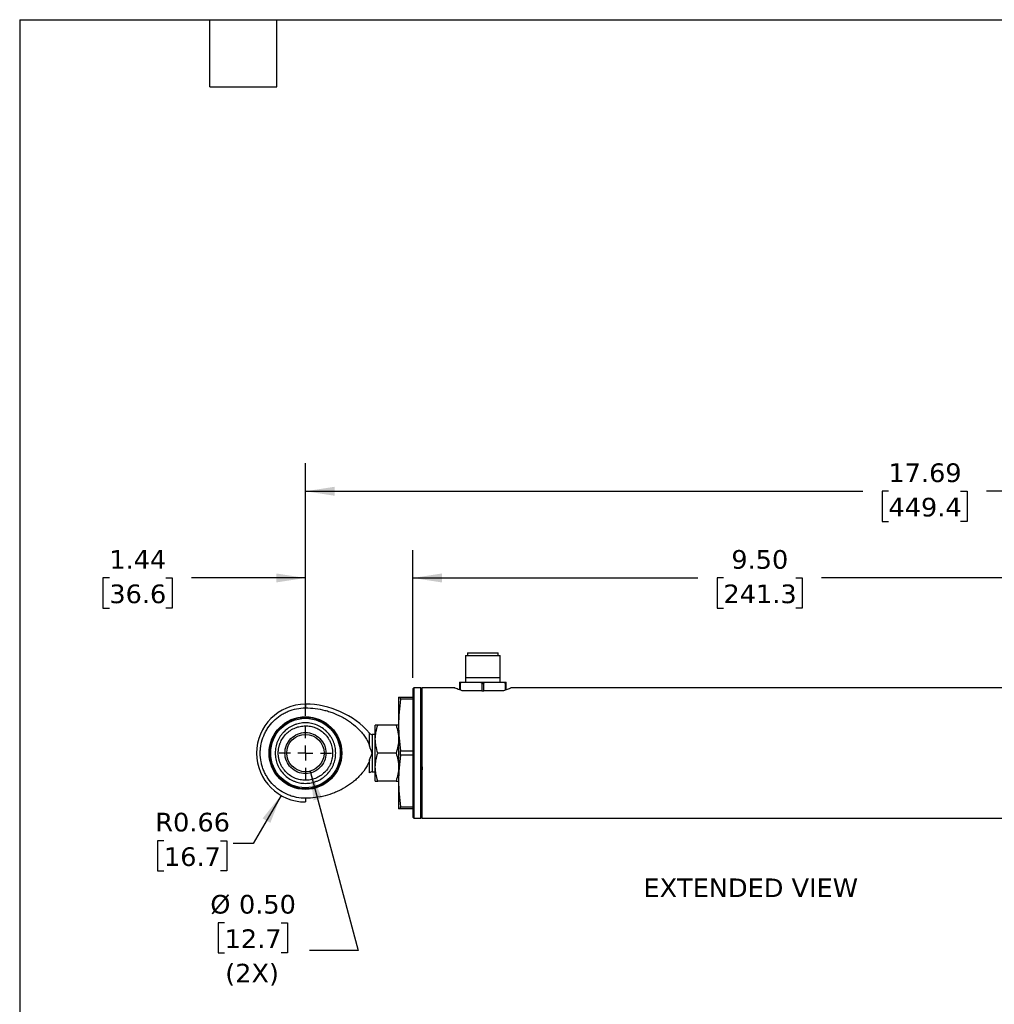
# Model space of a CAD drawing. Header units: inches. Extents: x 0.7 to 32.2, y 0.7 to 24.8.
# Tile 2 of 6: x 0.7 to 13.8, y 11.5 to 24.8. Entities that reach past the tile are written whole.
import ezdxf

# ---------------------------------------------------------------- set-up
doc = ezdxf.new("R2010")
doc.units = ezdxf.units.IN
doc.header["$LTSCALE"] = 3
doc.header["$MEASUREMENT"] = 0
doc.linetypes.add('SLD-Center', pattern=[0.75, 0.6, -0.05, 0.05, -0.05])
doc.linetypes.add('SLD-Solid', pattern=[0])
doc.layers.add('CENTER', color=40, linetype='SLD-Center')
doc.layers.add('DIMENSIONS', color=140, linetype='SLD-Solid', lineweight=25)
doc.layers.add('TEXT', color=140, linetype='SLD-Solid', lineweight=25)
doc.styles.add('SLDTEXTSTYLE0', font='VERDANA.TTF')
doc.dimstyles.new('SLDDIMSTYLE0', dxfattribs={"dimtxt": 0.254883, "dimasz": 0.39, "dimexe": 0, "dimexo": 0.0625, "dimgap": 0.063721, "dimtad": 0, "dimtih": 1, "dimtoh": 1, "dimrnd": 1e-09, "dimzin": 12, "dimdsep": 46, "dimtxsty": 'SLDTEXTSTYLE0', "dimsah": 1, "dimcen": 0.09, "dimadec": 0, "dimazin": 3, "dimtfac": 1, "dimtmove": 0, "dimatfit": 0, "dimfxl": 0, "dimfrac": 2, "dimtolj": 1, "dimtzin": 12, "dimarcsym": 0})
doc.dimstyles.new('SLDDIMSTYLE1', dxfattribs={"dimtxt": 0.254883, "dimasz": 0.39, "dimexe": 0, "dimexo": 0.0625, "dimgap": 0.063721, "dimtad": 0, "dimtih": 1, "dimtoh": 1, "dimrnd": 1e-09, "dimzin": 4, "dimdsep": 46, "dimtxsty": 'SLDTEXTSTYLE0', "dimsah": 1, "dimcen": 0.09, "dimadec": 0, "dimazin": 1, "dimtfac": 1, "dimtofl": 0, "dimtmove": 0, "dimatfit": 3, "dimfxl": 0, "dimfrac": 2, "dimtolj": 1, "dimtzin": 12, "dimarcsym": 0})
doc.dimstyles.new('SLDDIMSTYLE2', dxfattribs={"dimtxt": 0.254883, "dimasz": 0.39, "dimexe": 0, "dimexo": 0.0625, "dimgap": 0.063721, "dimtad": 0, "dimtih": 1, "dimtoh": 1, "dimrnd": 1e-09, "dimzin": 12, "dimdsep": 46, "dimtxsty": 'SLDTEXTSTYLE0', "dimsah": 1, "dimcen": 0.09, "dimadec": 0, "dimazin": 3, "dimtfac": 1, "dimtofl": 0, "dimtmove": 0, "dimatfit": 3, "dimfxl": 0, "dimfrac": 2, "dimtolj": 1, "dimtzin": 12, "dimarcsym": 0})
doc.dimstyles.new('SLDDIMSTYLE4', dxfattribs={"dimtxt": 0.254883, "dimasz": 0.39, "dimexe": 0, "dimexo": 0.0625, "dimgap": 0.063721, "dimtad": 0, "dimtih": 1, "dimtoh": 1, "dimrnd": 1e-09, "dimzin": 0, "dimdsep": 46, "dimtxsty": 'SLDTEXTSTYLE0', "dimsah": 1, "dimcen": 0, "dimadec": 0, "dimazin": 0, "dimtfac": 1, "dimtofl": 0, "dimtmove": 0, "dimatfit": 3, "dimfxl": 0, "dimfrac": 2, "dimtolj": 1, "dimtzin": 12, "dimarcsym": 0})
doc.dimstyles.new('SLDDIMSTYLE5', dxfattribs={"dimtxt": 0.254883, "dimasz": 0.39, "dimexe": 0, "dimexo": 0.0625, "dimgap": 0.063721, "dimtad": 0, "dimtih": 1, "dimtoh": 1, "dimrnd": 1e-09, "dimdsep": 46, "dimtxsty": 'SLDTEXTSTYLE0', "dimsah": 1, "dimcen": 0, "dimadec": 0, "dimazin": 2, "dimtfac": 1, "dimtofl": 0, "dimtmove": 0, "dimatfit": 3, "dimfxl": 0, "dimfrac": 2, "dimtolj": 1, "dimtzin": 12, "dimarcsym": 0})

# ---------------------------------------------------------------- blocks, each defined once
blk = doc.blocks.new('_D')
at = {"layer": 'DIMENSIONS'}
for p, q in [((4.585, 15.412), (4.585, 17.636)), ((6.025, 15.922), (6.025, 17.636)), ((1.953, 17.261), (1.868, 17.261)), ((1.868, 17.261), (1.868, 16.856)), ((2.711, 17.261), (2.796, 17.261)), ((2.796, 17.261), (2.796, 16.856)), ((4.585, 17.261), (3.056, 17.261)), ((6.025, 17.261), (6.775, 17.261)), ((1.868, 16.856), (1.953, 16.856)), ((2.796, 16.856), (2.711, 16.856))]:
    blk.add_line(p, q, dxfattribs=at)
for points in [[(4.585, 17.261), (4.195, 17.321), (4.195, 17.201)], [(6.025, 17.261), (6.415, 17.201), (6.415, 17.321)]]:
    blk.add_solid(points, dxfattribs=at)
at = {"layer": 'DIMENSIONS', "char_height": 0.25, "attachment_point": 1, "style": 'SLDTEXTSTYLE0'}
for s, insert in [('1.44', (1.953, 17.635)), ('36.6', (1.953, 17.173))]:
    blk.add_mtext(s, dxfattribs=dict(at, insert=insert))
blk = doc.blocks.new('_D_1')
at = {"layer": 'DIMENSIONS'}
for p, q in [((6.025, 15.922), (6.025, 17.636)), ((15.525, 15.922), (15.525, 17.636)), ((6.025, 17.261), (9.848, 17.261)), ((10.194, 17.261), (10.108, 17.261)), ((10.108, 17.261), (10.108, 16.856)), ((11.163, 17.261), (11.249, 17.261)), ((11.249, 17.261), (11.249, 16.856)), ((15.525, 17.261), (11.508, 17.261)), ((10.108, 16.856), (10.194, 16.856)), ((11.249, 16.856), (11.163, 16.856))]:
    blk.add_line(p, q, dxfattribs=at)
for points in [[(6.025, 17.261), (6.415, 17.201), (6.415, 17.321)], [(15.525, 17.261), (15.135, 17.321), (15.135, 17.201)]]:
    blk.add_solid(points, dxfattribs=at)
at = {"layer": 'DIMENSIONS', "char_height": 0.25, "attachment_point": 1, "style": 'SLDTEXTSTYLE0'}
for s, insert in [('9.50', (10.3, 17.635)), ('241.3', (10.194, 17.173))]:
    blk.add_mtext(s, dxfattribs=dict(at, insert=insert))
blk = doc.blocks.new('_D_4')
at = {"layer": 'DIMENSIONS'}
for p, q in [((4.585, 15.412), (4.585, 18.799)), ((22.277, 15.412), (22.277, 18.799)), ((4.585, 18.424), (12.063, 18.424)), ((12.408, 18.424), (12.322, 18.424)), ((12.322, 18.424), (12.322, 18.019)), ((13.377, 18.424), (13.463, 18.424)), ((13.463, 18.424), (13.463, 18.019)), ((22.277, 18.424), (13.723, 18.424)), ((12.322, 18.019), (12.408, 18.019)), ((13.463, 18.019), (13.377, 18.019))]:
    blk.add_line(p, q, dxfattribs=at)
for points in [[(4.585, 18.424), (4.975, 18.364), (4.975, 18.484)], [(22.277, 18.424), (21.887, 18.484), (21.887, 18.364)]]:
    blk.add_solid(points, dxfattribs=at)
at = {"layer": 'DIMENSIONS', "char_height": 0.25, "attachment_point": 1, "style": 'SLDTEXTSTYLE0'}
for s, insert in [('17.69', (12.408, 18.798)), ('449.4', (12.408, 18.336))]:
    blk.add_mtext(s, dxfattribs=dict(at, insert=insert))
blk = doc.blocks.new('_D_5')
at = {"layer": 'DIMENSIONS'}
for p, q in [((4.649, 14.67), (5.294, 12.265)), ((3.5, 12.635), (3.415, 12.635)), ((3.415, 12.635), (3.415, 12.23)), ((4.258, 12.635), (4.343, 12.635)), ((4.343, 12.635), (4.343, 12.23)), ((3.415, 12.23), (3.5, 12.23)), ((4.343, 12.23), (4.258, 12.23)), ((5.294, 12.265), (4.638, 12.265))]:
    blk.add_line(p, q, dxfattribs=at)
blk.add_solid([(4.649, 14.67), (4.692, 14.278), (4.808, 14.309)], dxfattribs=at)
at = {"layer": 'DIMENSIONS', "char_height": 0.25, "attachment_point": 1, "style": 'SLDTEXTSTYLE0'}
for s, insert in [('%%c', (3.308, 13.009)), ('0.50', (3.693, 13.009)), ('12.7', (3.5, 12.547)), ('(2X)', (3.508, 12.085))]:
    blk.add_mtext(s, dxfattribs=dict(at, insert=insert))
blk = doc.blocks.new('_D_6')
at = {"layer": 'DIMENSIONS'}
for p, q in [((4.257, 14.344), (3.885, 13.7)), ((2.686, 13.736), (2.601, 13.736)), ((2.601, 13.736), (2.601, 13.331)), ((3.444, 13.736), (3.529, 13.736)), ((3.529, 13.736), (3.529, 13.331)), ((3.885, 13.7), (3.615, 13.7)), ((2.601, 13.331), (2.686, 13.331)), ((3.529, 13.331), (3.444, 13.331))]:
    blk.add_line(p, q, dxfattribs=at)
blk.add_solid([(4.257, 14.344), (4.01, 14.036), (4.114, 13.976)], dxfattribs=at)
at = {"layer": 'DIMENSIONS', "char_height": 0.25, "attachment_point": 1, "style": 'SLDTEXTSTYLE0'}
for s, insert in [('R0.66', (2.57, 14.111)), ('16.7', (2.686, 13.648))]:
    blk.add_mtext(s, dxfattribs=dict(at, insert=insert))
blk = doc.blocks.new('SW_CENTERMARKSYMBOL_0')
at = {"layer": 'CENTER', "color": 0}
for p, q in [((0, 0.2), (0, 0.3505)), ((-0.2, 0), (-0.3505, 0)), ((0, 0), (-0.1, 0)), ((0, 0), (0, 0.1)), ((0, 0), (0, -0.1)), ((0, 0), (0.1, 0)), ((0.2, 0), (0.3505, 0)), ((0, -0.2), (0, -0.3505))]:
    blk.add_line(p, q, dxfattribs=at)

msp = doc.modelspace()

# ---------------------------------------------------------------- linework, layer by layer
for p, q in [((6.7599, 16.2559), (6.7599, 16.2193)), ((6.7599, 16.2559), (7.1693, 16.2559)), ((7.1693, 16.2193), (7.1693, 16.2559)), ((6.7323, 16.2193), (6.7323, 15.924)), ((6.7323, 16.2193), (7.1969, 16.2193)), ((7.1969, 15.924), (7.1969, 16.2193)), ((6.7056, 15.865), (6.9107, 15.865)), ((6.7304, 15.924), (6.7304, 15.865)), ((6.7304, 15.924), (7.1989, 15.924)), ((7.0186, 15.865), (7.2237, 15.865)), ((7.1989, 15.865), (7.1989, 15.924)), ((6.0396, 15.7869), (6.0246, 15.7719)), ((6.0246, 15.7719), (6.0246, 14.0519)), ((6.1296, 15.7869), (6.0396, 15.7869)), ((6.0396, 15.7869), (6.0396, 14.0369)), ((6.1446, 15.7719), (6.1296, 15.7869)), ((6.1296, 15.7869), (6.1296, 14.0369)), ((6.5886, 15.7869), (6.1446, 15.7869)), ((6.1446, 15.7869), (6.1446, 14.0369)), ((6.6516, 15.8453), (6.6643, 15.8453)), ((6.6516, 15.8453), (6.6516, 15.7605)), ((6.6643, 15.7559), (6.6643, 15.8453)), ((6.772, 15.7469), (6.6889, 15.7469)), ((6.8833, 15.7469), (6.772, 15.7469)), ((6.952, 15.7469), (6.8833, 15.7469)), ((6.952, 15.8453), (6.952, 15.7469)), ((6.952, 15.8453), (6.9773, 15.8453)), ((6.952, 15.7469), (6.9773, 15.7469)), ((6.9773, 15.7469), (6.9773, 15.8453)), ((7.046, 15.7469), (6.9773, 15.7469)), ((7.1572, 15.7469), (7.046, 15.7469)), ((7.2403, 15.7469), (7.1572, 15.7469)), ((7.265, 15.8453), (7.265, 15.7557)), ((7.265, 15.8453), (7.2776, 15.8453)), ((7.2776, 15.7602), (7.2776, 15.8453)), ((15.3946, 15.7869), (7.3407, 15.7869)), ((5.8346, 15.6619), (5.8346, 15.2869)), ((5.8614, 15.6333), (5.8614, 15.6619)), ((5.8614, 15.6619), (6.0246, 15.6619)), ((6.0246, 15.6333), (5.8614, 15.6333)), ((4.5846, 15.5679), (4.5846, 15.5184)), ((5.5221, 15.0994), (5.5221, 15.2869)), ((5.8011, 15.2869), (5.5556, 15.2869)), ((5.8346, 15.2869), (5.8346, 14.5369)), ((5.5221, 15.1619), (5.4821, 15.1619)), ((5.4821, 15.1619), (5.4821, 14.9119)), ((5.5221, 14.7244), (5.5221, 15.0994)), ((6.0281, 15.1396), (6.0264, 15.1385)), ((6.1406, 15.1597), (6.1411, 15.1619)), ((5.8614, 14.8833), (5.8614, 14.9404)), ((5.8614, 14.9404), (6.0246, 14.9404)), ((5.4821, 14.9119), (5.4821, 14.6619)), ((5.8011, 14.9119), (5.5556, 14.9119)), ((6.0246, 14.8833), (5.8614, 14.8833)), ((5.4821, 14.6619), (5.5221, 14.6619)), ((5.5221, 14.5369), (5.5221, 14.7244)), ((6.0281, 14.6619), (6.0285, 14.664)), ((6.1412, 14.6841), (6.1414, 14.6845)), ((5.8011, 14.5369), (5.5556, 14.5369)), ((5.8346, 14.5369), (5.8346, 14.1619)), ((4.5846, 14.3054), (4.5846, 14.2559)), ((5.8614, 14.1904), (6.0246, 14.1904)), ((5.8614, 14.1619), (5.8614, 14.1904)), ((6.0246, 14.1619), (5.8614, 14.1619)), ((6.0246, 14.0519), (6.0396, 14.0369)), ((6.0396, 14.0369), (6.1296, 14.0369)), ((6.1296, 14.0369), (6.1446, 14.0519)), ((6.1446, 14.0369), (15.3946, 14.0369))]:
    msp.add_line(p, q)
for radius in [0.4875, 0.4804, 0.4664, 0.2505]:
    msp.add_circle((4.5846, 14.9119), radius)
for centre, radius, start, end in [((4.5846, 14.9119), 0.656, 90, 270), ((4.5846, 14.423), 1.1449, 41.31432, 90), ((5.4821, 15.2119), 0.05, 221.19066, 270), ((5.4821, 14.6119), 0.05, 90, 138.51861)]:
    msp.add_arc(centre, radius, start, end)
for points, knots in [([(6.6516, 15.865), (6.6516, 15.865), (6.6516, 15.8648), (6.6516, 15.8638), (6.6516, 15.863), (6.6516, 15.8606), (6.6516, 15.859), (6.6516, 15.8552), (6.6516, 15.8536), (6.6516, 15.8499), (6.6516, 15.8476), (6.6516, 15.8453)], [0, 0, 0, 0, 0.25, 0.25, 0.5, 0.5, 0.75, 0.75, 0.875, 0.875, 1, 1, 1, 1]), ([(6.6516, 15.865), (6.6529, 15.865), (6.6556, 15.865), (6.6599, 15.865), (6.6645, 15.865), (6.6695, 15.865), (6.6759, 15.865), (6.6841, 15.865), (6.6944, 15.865), (6.7018, 15.865), (6.7056, 15.865)], [0, 0, 0, 0, 0.0998977, 0.1997501, 0.2996628, 0.399741, 0.5000895, 0.6669269, 0.8334009, 1, 1, 1, 1]), ([(6.6643, 15.8453), (6.6643, 15.8476), (6.6651, 15.8499), (6.6675, 15.8536), (6.6691, 15.8551), (6.6742, 15.859), (6.678, 15.8606), (6.6896, 15.8643), (6.6975, 15.865), (6.7056, 15.865)], [0, 0, 0, 0, 0.125, 0.125, 0.25, 0.25, 0.5, 0.5, 1, 1, 1, 1]), ([(6.9107, 15.865), (6.9147, 15.865), (6.9187, 15.8648), (6.9267, 15.8638), (6.9306, 15.863), (6.9383, 15.8606), (6.9421, 15.859), (6.9471, 15.8552), (6.9487, 15.8536), (6.9511, 15.8499), (6.952, 15.8476), (6.952, 15.8453)], [0, 0, 0, 0, 0.25, 0.25, 0.5, 0.5, 0.75, 0.75, 0.875, 0.875, 1, 1, 1, 1]), ([(6.9107, 15.865), (6.9143, 15.865), (6.9214, 15.865), (6.9321, 15.865), (6.9429, 15.865), (6.9538, 15.865), (6.967, 15.865), (6.9827, 15.865), (7.0007, 15.865), (7.0126, 15.865), (7.0186, 15.865)], [0, 0, 0, 0, 0.0998977, 0.1997501, 0.2996628, 0.399741, 0.5000895, 0.6669269, 0.8334009, 1, 1, 1, 1]), ([(6.9773, 15.8453), (6.9773, 15.8476), (6.9781, 15.8499), (6.9805, 15.8536), (6.9821, 15.8551), (6.9872, 15.859), (6.9909, 15.8606), (7.0026, 15.8643), (7.0105, 15.865), (7.0186, 15.865)], [0, 0, 0, 0, 0.125, 0.125, 0.25, 0.25, 0.5, 0.5, 1, 1, 1, 1]), ([(7.2237, 15.865), (7.2277, 15.865), (7.2317, 15.8648), (7.2396, 15.8638), (7.2436, 15.863), (7.2513, 15.8606), (7.2551, 15.859), (7.2601, 15.8552), (7.2617, 15.8536), (7.2641, 15.8499), (7.265, 15.8476), (7.265, 15.8453)], [0, 0, 0, 0, 0.25, 0.25, 0.5, 0.5, 0.75, 0.75, 0.875, 0.875, 1, 1, 1, 1]), ([(7.2237, 15.865), (7.2259, 15.865), (7.2305, 15.865), (7.2369, 15.865), (7.243, 15.865), (7.2489, 15.865), (7.2557, 15.865), (7.2632, 15.865), (7.271, 15.865), (7.2754, 15.865), (7.2776, 15.865)], [0, 0, 0, 0, 0.0998977, 0.1997501, 0.2996628, 0.399741, 0.5000895, 0.6669269, 0.8334009, 1, 1, 1, 1]), ([(7.2776, 15.8453), (7.2776, 15.8476), (7.2776, 15.8499), (7.2776, 15.8536), (7.2776, 15.8551), (7.2776, 15.859), (7.2776, 15.8606), (7.2776, 15.8643), (7.2776, 15.865), (7.2776, 15.865)], [0, 0, 0, 0, 0.125, 0.125, 0.25, 0.25, 0.5, 0.5, 1, 1, 1, 1]), ([(6.6889, 15.7469), (6.6636, 15.7559), (6.6129, 15.774), (6.5821, 15.788), (6.5874, 15.7857), (6.5886, 15.7852)], [0, 0, 0, 0, 0.4403074, 0.8816488, 1, 1, 1, 1]), ([(7.3407, 15.7852), (7.3403, 15.785), (7.3393, 15.7846), (7.3004, 15.7678), (7.2582, 15.7531), (7.2403, 15.7469)], [0, 0, 0, 0, 0.2982025, 0.702887, 1, 1, 1, 1]), ([(5.8346, 15.6619), (5.8346, 15.6619), (5.8371, 15.6619), (5.8463, 15.6619), (5.853, 15.6619), (5.8614, 15.6619)], [0, 0, 0, 0, 0.5, 0.5, 1, 1, 1, 1]), ([(5.8614, 15.6333), (5.853, 15.5758), (5.8463, 15.5182), (5.8371, 15.4027), (5.8346, 15.3449), (5.8346, 15.2869)], [0, 0, 0, 0, 0.5, 0.5, 1, 1, 1, 1]), ([(4.5846, 14.3054), (4.5446, 14.3054), (4.5052, 14.3093), (4.447, 14.3208), (4.4278, 14.3256), (4.3897, 14.3372), (4.3708, 14.344), (4.3157, 14.3668), (4.2809, 14.3854), (4.2314, 14.4184), (4.2154, 14.4303), (4.1845, 14.4557), (4.1697, 14.469), (4.1278, 14.511), (4.1027, 14.5415), (4.0694, 14.5912), (4.0591, 14.6085), (4.0404, 14.6435), (4.0235, 14.6792), (4.0101, 14.7164), (3.9986, 14.7544), (3.9937, 14.7738), (3.982, 14.8326), (3.9782, 14.8719), (3.9781, 14.9312), (3.9791, 14.951), (3.983, 14.9908), (3.9859, 15.0106), (3.9975, 15.0689), (4.0089, 15.1068), (4.0317, 15.1618), (4.0403, 15.18), (4.059, 15.2151), (4.0692, 15.2321), (4.1021, 15.2814), (4.1272, 15.3121), (4.1837, 15.3687), (4.2144, 15.3939), (4.2637, 15.4268), (4.2806, 15.437), (4.3157, 15.4558), (4.3339, 15.4644), (4.389, 15.4873), (4.4268, 15.4988), (4.5045, 15.5143), (4.5446, 15.5184), (4.5846, 15.5184)], [0, 0, 0, 0, 0.0625, 0.0625, 0.09375, 0.09375, 0.125, 0.125, 0.1875, 0.1875, 0.21875, 0.21875, 0.25, 0.25, 0.3125, 0.3125, 0.34375, 0.34375, 0.375, 0.40625, 0.40625, 0.4375, 0.4375, 0.5, 0.5, 0.53125, 0.53125, 0.5625, 0.5625, 0.625, 0.625, 0.65625, 0.65625, 0.6875, 0.6875, 0.75, 0.75, 0.8125, 0.8125, 0.84375, 0.84375, 0.875, 0.875, 0.9375, 0.9375, 1, 1, 1, 1]), ([(4.5846, 15.5184), (4.6736, 15.5184), (4.7611, 15.5073), (4.8685, 15.4797), (4.8899, 15.4735), (4.932, 15.4598), (4.9527, 15.4523), (5.014, 15.4278), (5.0536, 15.409), (5.1111, 15.3769), (5.13, 15.3656), (5.167, 15.3415), (5.1852, 15.3287), (5.2385, 15.2885), (5.2718, 15.2595), (5.318, 15.212), (5.3327, 15.1956), (5.3608, 15.1612), (5.3742, 15.1432), (5.3987, 15.1062), (5.4098, 15.0871), (5.4294, 15.0475), (5.4379, 15.027), (5.4445, 15.0056)], [0, 0, 0, 0, 0.25, 0.25, 0.3125, 0.3125, 0.375, 0.375, 0.5, 0.5, 0.5625, 0.5625, 0.625, 0.625, 0.75, 0.75, 0.8125, 0.8125, 0.875, 0.875, 0.9375, 0.9375, 1, 1, 1, 1]), ([(4.9905, 14.9119), (4.9905, 14.885), (4.9879, 14.8586), (4.9801, 14.8193), (4.9768, 14.8062), (4.969, 14.7808), (4.9601, 14.7559), (4.9488, 14.732), (4.9362, 14.7086), (4.9294, 14.6971), (4.907, 14.6638), (4.8902, 14.6434), (4.8621, 14.6153), (4.8523, 14.6064), (4.8317, 14.5895), (4.8209, 14.5815), (4.7877, 14.5594), (4.7644, 14.547), (4.7276, 14.5317), (4.715, 14.5272), (4.6894, 14.5195), (4.6765, 14.5163), (4.6376, 14.5085), (4.6113, 14.5059), (4.5712, 14.5059), (4.5578, 14.5066), (4.5314, 14.5092), (4.5052, 14.5131), (4.4796, 14.5195), (4.4541, 14.5273), (4.4415, 14.5318), (4.4045, 14.5471), (4.3812, 14.5596), (4.3372, 14.589), (4.3163, 14.6061), (4.2788, 14.6436), (4.262, 14.6641), (4.2398, 14.6972), (4.2329, 14.7088), (4.2204, 14.7323), (4.2147, 14.7442), (4.1995, 14.7809), (4.1918, 14.8063), (4.1813, 14.8588), (4.1787, 14.8854), (4.1787, 14.939), (4.1814, 14.9653), (4.1891, 15.0042), (4.1923, 15.0171), (4.2001, 15.0426), (4.2046, 15.0552), (4.2199, 15.0921), (4.2324, 15.1154), (4.2545, 15.1484), (4.2625, 15.1592), (4.2795, 15.1799), (4.2884, 15.1897), (4.3165, 15.2178), (4.3369, 15.2345), (4.3702, 15.2568), (4.3817, 15.2637), (4.4052, 15.2762), (4.4291, 15.2875), (4.454, 15.2964), (4.4794, 15.3041), (4.4924, 15.3074), (4.5317, 15.3152), (4.558, 15.3178), (4.5977, 15.3178), (4.611, 15.3171), (4.6376, 15.3145), (4.6509, 15.3126), (4.6899, 15.3048), (4.7152, 15.2971), (4.752, 15.2819), (4.7642, 15.2761), (4.7877, 15.2636), (4.7991, 15.2568), (4.8321, 15.2347), (4.8525, 15.218), (4.8904, 15.1801), (4.9073, 15.1596), (4.9293, 15.1266), (4.9362, 15.1153), (4.9487, 15.0918), (4.9545, 15.0796), (4.9698, 15.0428), (4.9775, 15.0175), (4.9879, 14.9655), (4.9905, 14.9387), (4.9905, 14.9119)], [0, 0, 0, 0, 0.03125, 0.03125, 0.046875, 0.046875, 0.0625, 0.078125, 0.078125, 0.09375, 0.09375, 0.125, 0.125, 0.140625, 0.140625, 0.15625, 0.15625, 0.1875, 0.1875, 0.203125, 0.203125, 0.21875, 0.21875, 0.25, 0.25, 0.265625, 0.265625, 0.28125, 0.296875, 0.296875, 0.3125, 0.3125, 0.34375, 0.34375, 0.375, 0.375, 0.40625, 0.40625, 0.421875, 0.421875, 0.4375, 0.4375, 0.46875, 0.46875, 0.5, 0.5, 0.53125, 0.53125, 0.546875, 0.546875, 0.5625, 0.5625, 0.59375, 0.59375, 0.609375, 0.609375, 0.625, 0.625, 0.65625, 0.65625, 0.671875, 0.671875, 0.6875, 0.703125, 0.703125, 0.71875, 0.71875, 0.75, 0.75, 0.765625, 0.765625, 0.78125, 0.78125, 0.8125, 0.8125, 0.828125, 0.828125, 0.84375, 0.84375, 0.875, 0.875, 0.90625, 0.90625, 0.921875, 0.921875, 0.9375, 0.9375, 0.96875, 0.96875, 1, 1, 1, 1]), ([(4.2197, 14.9119), (4.2197, 14.916), (4.2198, 14.9243), (4.2205, 14.9368), (4.2215, 14.9492), (4.223, 14.9616), (4.2249, 14.9739), (4.2273, 14.9861), (4.23, 14.9983), (4.2332, 15.0104), (4.2368, 15.0225), (4.2408, 15.0344), (4.2524, 15.0652), (4.2773, 15.1133), (4.3242, 15.171), (4.3824, 15.2186), (4.4462, 15.252), (4.5149, 15.2722), (4.583, 15.279), (4.6527, 15.2726), (4.7207, 15.253), (4.7861, 15.2192), (4.8355, 15.179), (4.869, 15.1416), (4.8916, 15.1104), (4.9097, 15.0791), (4.9247, 15.0457), (4.9359, 15.0127), (4.9427, 14.984), (4.9463, 14.9614), (4.9482, 14.9446), (4.9493, 14.9282), (4.9495, 14.9173), (4.9496, 14.9119)], [0, 0, 0, 0, 0.0108896, 0.0217696, 0.0326453, 0.0435219, 0.0544048, 0.0652992, 0.0762102, 0.0871429, 0.0981023, 0.1090932, 0.1201204, 0.1842743, 0.2500513, 0.3134501, 0.3799805, 0.4374015, 0.4999245, 0.5581541, 0.6198717, 0.6841552, 0.7498028, 0.7852435, 0.815538, 0.8504967, 0.8799043, 0.9111866, 0.9416945, 0.956969, 0.9713303, 0.9857946, 1, 1, 1, 1]), ([(5.5221, 15.0994), (5.5221, 15.1314), (5.5253, 15.1629), (5.537, 15.2254), (5.5454, 15.2562), (5.5556, 15.2869)], [0, 0, 0, 0, 0.5, 0.5, 1, 1, 1, 1]), ([(5.5556, 15.2869), (5.5454, 15.2869), (5.537, 15.2869), (5.5253, 15.2869), (5.5221, 15.2869), (5.5221, 15.2869)], [0, 0, 0, 0, 0.5, 0.5, 1, 1, 1, 1]), ([(5.8011, 15.2869), (5.8113, 15.2562), (5.8198, 15.2254), (5.8314, 15.1629), (5.8346, 15.1314), (5.8346, 15.0994)], [0, 0, 0, 0, 0.5, 0.5, 1, 1, 1, 1]), ([(5.8346, 15.2869), (5.8346, 15.2869), (5.8314, 15.2869), (5.8198, 15.2869), (5.8113, 15.2869), (5.8011, 15.2869)], [0, 0, 0, 0, 0.5, 0.5, 1, 1, 1, 1]), ([(5.8346, 15.2869), (5.8346, 15.2289), (5.8371, 15.171), (5.8463, 15.0556), (5.853, 14.998), (5.8614, 14.9404)], [0, 0, 0, 0, 0.5, 0.5, 1, 1, 1, 1]), ([(4.3091, 14.9119), (4.3091, 14.9479), (4.3162, 14.984), (4.3439, 15.0506), (4.3643, 15.0812), (4.4153, 15.1322), (4.4459, 15.1526), (4.5125, 15.1802), (4.5486, 15.1874), (4.5846, 15.1874)], [0, 0, 0, 0, 0.25, 0.25, 0.5, 0.5, 0.75, 0.75, 1, 1, 1, 1]), ([(4.5846, 15.1874), (4.6207, 15.1874), (4.6567, 15.1802), (4.7234, 15.1526), (4.754, 15.1322), (4.805, 15.0812), (4.8254, 15.0506), (4.853, 14.984), (4.8602, 14.9479), (4.8602, 14.9119)], [0, 0, 0, 0, 0.25, 0.25, 0.5, 0.5, 0.75, 0.75, 1, 1, 1, 1]), ([(5.4445, 15.0056), (5.4445, 15.0308), (5.4445, 15.0545), (5.4445, 15.0969), (5.4445, 15.1157), (5.4445, 15.1464), (5.4445, 15.1584), (5.4445, 15.1746), (5.4445, 15.1787), (5.4445, 15.1788)], [0, 0, 0, 0, 0.25, 0.25, 0.5, 0.5, 0.75, 0.75, 1, 1, 1, 1]), ([(5.5556, 14.9119), (5.5454, 14.9425), (5.537, 14.9734), (5.5253, 15.0358), (5.5221, 15.0674), (5.5221, 15.0994)], [0, 0, 0, 0, 0.5, 0.5, 1, 1, 1, 1]), ([(5.8346, 15.0994), (5.8346, 15.0674), (5.8314, 15.0358), (5.8198, 14.9734), (5.8113, 14.9425), (5.8011, 14.9119)], [0, 0, 0, 0, 0.5, 0.5, 1, 1, 1, 1]), ([(6.1411, 15.1619), (6.1422, 15.1607), (6.1433, 15.1595), (6.1445, 15.1384), (6.1446, 15.1361)], [0, 0, 0, 0, 0.8901646, 1, 1, 1, 1]), ([(5.4821, 14.9119), (5.4782, 14.9206), (5.4713, 14.936), (5.4623, 14.9571), (5.4552, 14.9747), (5.4494, 14.9905), (5.4461, 15.0007), (5.4445, 15.0056)], [0, 0, 0, 0, 0.2840621, 0.5000046, 0.6814025, 0.8481279, 1, 1, 1, 1]), ([(4.9496, 14.9119), (4.9495, 14.9082), (4.9494, 14.901), (4.9489, 14.8901), (4.948, 14.8773), (4.9463, 14.8624), (4.9427, 14.8397), (4.9359, 14.811), (4.9247, 14.778), (4.9097, 14.7446), (4.8916, 14.7133), (4.869, 14.6821), (4.8355, 14.6447), (4.7861, 14.6046), (4.7207, 14.5707), (4.6527, 14.5511), (4.583, 14.5447), (4.5149, 14.5515), (4.4462, 14.5717), (4.3824, 14.6051), (4.3242, 14.6527), (4.2773, 14.7104), (4.2508, 14.7616), (4.2373, 14.7992), (4.2309, 14.8213), (4.2259, 14.8437), (4.2223, 14.8663), (4.2201, 14.889), (4.2198, 14.9042), (4.2197, 14.9119)], [0, 0, 0, 0, 0.0094892, 0.0189522, 0.0286714, 0.0430316, 0.0583075, 0.0888158, 0.1200985, 0.1495051, 0.1844656, 0.2147591, 0.2502017, 0.3158501, 0.3801344, 0.4418527, 0.5000831, 0.5626056, 0.6200286, 0.6865585, 0.7499594, 0.8157359, 0.879892, 0.9000781, 0.9201558, 0.9401552, 0.9601075, 0.9800449, 1, 1, 1, 1]), ([(4.8602, 14.9119), (4.8602, 14.8758), (4.853, 14.8397), (4.8254, 14.7731), (4.805, 14.7425), (4.754, 14.6915), (4.7234, 14.6711), (4.6567, 14.6435), (4.6207, 14.6363), (4.5486, 14.6363), (4.5125, 14.6435), (4.4459, 14.6711), (4.4153, 14.6915), (4.3643, 14.7425), (4.3439, 14.7731), (4.3162, 14.8397), (4.3091, 14.8758), (4.3091, 14.9119)], [0, 0, 0, 0, 0.125, 0.125, 0.25, 0.25, 0.375, 0.375, 0.5, 0.5, 0.625, 0.625, 0.75, 0.75, 0.875, 0.875, 1, 1, 1, 1]), ([(5.4445, 14.8181), (5.4379, 14.7967), (5.4294, 14.7761), (5.4096, 14.7362), (5.3983, 14.7169), (5.3617, 14.6616), (5.3335, 14.6277), (5.2872, 14.58), (5.2709, 14.5647), (5.2376, 14.5355), (5.2205, 14.5216), (5.1679, 14.4819), (5.1311, 14.458), (5.0734, 14.4257), (5.0538, 14.4156), (5.0137, 14.3965), (4.9934, 14.3876), (4.9318, 14.3631), (4.89, 14.3495), (4.8049, 14.3276), (4.7615, 14.3193), (4.6734, 14.3082), (4.6291, 14.3054), (4.5846, 14.3054)], [0, 0, 0, 0, 0.0625, 0.0625, 0.125, 0.125, 0.25, 0.25, 0.3125, 0.3125, 0.375, 0.375, 0.5, 0.5, 0.5625, 0.5625, 0.625, 0.625, 0.75, 0.75, 0.875, 0.875, 1, 1, 1, 1]), ([(5.4445, 14.8181), (5.4457, 14.8217), (5.448, 14.8292), (5.4521, 14.8407), (5.4568, 14.8529), (5.4628, 14.868), (5.4713, 14.8878), (5.4782, 14.9031), (5.4821, 14.9119)], [0, 0, 0, 0, 0.1124931, 0.2333868, 0.3625698, 0.500001, 0.7157601, 1, 1, 1, 1]), ([(5.4445, 14.6449), (5.4445, 14.6448), (5.4445, 14.6488), (5.4445, 14.6648), (5.4445, 14.6768), (5.4445, 14.7075), (5.4445, 14.7263), (5.4445, 14.7689), (5.4445, 14.7928), (5.4445, 14.8181)], [0, 0, 0, 0, 0.25, 0.25, 0.5, 0.5, 0.75, 0.75, 1, 1, 1, 1]), ([(5.5221, 14.7244), (5.5221, 14.7564), (5.5253, 14.7879), (5.537, 14.8504), (5.5454, 14.8812), (5.5556, 14.9119)], [0, 0, 0, 0, 0.5, 0.5, 1, 1, 1, 1]), ([(5.8011, 14.9119), (5.8113, 14.8812), (5.8198, 14.8504), (5.8314, 14.7879), (5.8346, 14.7564), (5.8346, 14.7244)], [0, 0, 0, 0, 0.5, 0.5, 1, 1, 1, 1]), ([(5.8614, 14.8833), (5.853, 14.8258), (5.8463, 14.7682), (5.8371, 14.6527), (5.8346, 14.5949), (5.8346, 14.5369)], [0, 0, 0, 0, 0.5, 0.5, 1, 1, 1, 1]), ([(6.1446, 14.8104), (6.1452, 14.7945), (6.1469, 14.7524), (6.1495, 14.7082), (6.1516, 14.6825), (6.1528, 14.6858), (6.1529, 14.6862)], [0, 0, 0, 0, 0.2208724, 0.5858066, 0.9507417, 1, 1, 1, 1]), ([(5.5556, 14.5369), (5.5454, 14.5675), (5.537, 14.5984), (5.5253, 14.6608), (5.5221, 14.6924), (5.5221, 14.7244)], [0, 0, 0, 0, 0.5, 0.5, 1, 1, 1, 1]), ([(5.8346, 14.7244), (5.8346, 14.6924), (5.8314, 14.6608), (5.8198, 14.5984), (5.8113, 14.5675), (5.8011, 14.5369)], [0, 0, 0, 0, 0.5, 0.5, 1, 1, 1, 1]), ([(6.0246, 14.6876), (6.0248, 14.6853), (6.0259, 14.6642), (6.0271, 14.663), (6.0281, 14.6619)], [0, 0, 0, 0, 0.1098318, 1, 1, 1, 1]), ([(6.1412, 14.6841), (6.142, 14.6848), (6.1437, 14.6862), (6.1471, 14.6868), (6.1499, 14.6864), (6.1511, 14.6855), (6.1514, 14.6853)], [0, 0, 0, 0, 0.2969794, 0.5919658, 0.8869362, 1, 1, 1, 1]), ([(5.5221, 14.5369), (5.5221, 14.5369), (5.5253, 14.5369), (5.537, 14.5369), (5.5454, 14.5369), (5.5556, 14.5369)], [0, 0, 0, 0, 0.5, 0.5, 1, 1, 1, 1]), ([(5.8011, 14.5369), (5.8113, 14.5369), (5.8198, 14.5369), (5.8314, 14.5369), (5.8346, 14.5369), (5.8346, 14.5369)], [0, 0, 0, 0, 0.5, 0.5, 1, 1, 1, 1]), ([(5.8346, 14.5369), (5.8346, 14.4789), (5.8371, 14.421), (5.8463, 14.3056), (5.853, 14.248), (5.8614, 14.1904)], [0, 0, 0, 0, 0.5, 0.5, 1, 1, 1, 1]), ([(5.8614, 14.1619), (5.853, 14.1619), (5.8463, 14.1619), (5.8371, 14.1619), (5.8346, 14.1619), (5.8346, 14.1619)], [0, 0, 0, 0, 0.5, 0.5, 1, 1, 1, 1])]:
    msp.add_open_spline(points, degree=3, knots=knots)
at = {"layer": 'TEXT'}
for p, q in [((0.75, 24.75), (32.25, 24.75)), ((0.75, 24.75), (0.75, 0.75)), ((3.3, 23.85), (3.3, 24.75)), ((4.2, 23.85), (4.2, 24.75)), ((3.3, 23.85), (4.2, 23.85))]:
    msp.add_line(p, q, dxfattribs=at)

# ---------------------------------------------------------------- block references
at = {"layer": 'CENTER'}
msp.add_blockref('SW_CENTERMARKSYMBOL_0', (4.5846, 14.9119), dxfattribs=at)

# ---------------------------------------------------------------- texts
at = {"layer": 'TEXT', "insert": (9.12, 13.2297), "char_height": 0.25, "attachment_point": 1, "style": 'SLDTEXTSTYLE0'}
msp.add_mtext('EXTENDED VIEW', dxfattribs=at)

# ---------------------------------------------------------------- dimensions: what is measured, and where the dimension line sits
at = {"layer": 'DIMENSIONS'}
for base, p1, p2, dimstyle, picture, middle in [((22.2771, 18.4237), (4.5846, 15.2624), (22.2771, 15.2624), 'SLDDIMSTYLE2', '_D_4', (12.8928, 18.4237)), ((6.0246, 17.2606), (4.5846, 15.2624), (6.0246, 15.7719), 'SLDDIMSTYLE0', '_D', (2.332, 17.2606)), ((15.5246, 17.2606), (6.0246, 15.7719), (15.5246, 15.7719), 'SLDDIMSTYLE1', '_D_1', (10.6783, 17.2606))]:
    dim = msp.add_linear_dim(base=base, p1=p1, p2=p2, dimstyle=dimstyle, dxfattribs=at)
    dim.commit()
    dim.dimension.update_dxf_attribs({"geometry": picture, "text_midpoint": middle, "dimtype": 160})
dim = msp.add_diameter_dim_2p(p1=(4.5198, 15.1538), p2=(4.6495, 14.6699), text='<>\\P(2X)', dimstyle='SLDDIMSTYLE4', dxfattribs=at)
dim.commit()
dim.dimension.update_dxf_attribs({"geometry": '_D_5', "text_midpoint": (3.8791, 12.4322), "dimtype": 163})
dim = msp.add_radius_dim(center=(4.5846, 14.9119), mpoint=(4.2566, 14.3437), dimstyle='SLDDIMSTYLE5', dxfattribs=at)
dim.commit()
dim.dimension.update_dxf_attribs({"geometry": '_D_6', "text_midpoint": (3.0648, 13.7001), "dimtype": 164})

doc.saveas('drawing.dxf')
